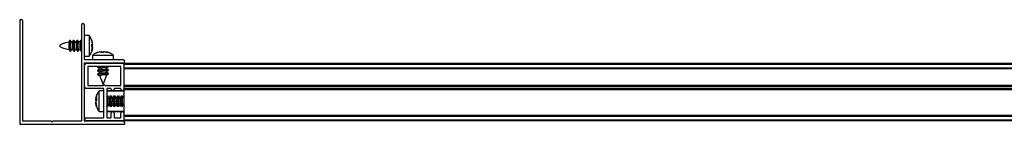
# Model space of a CAD drawing. Header units: millimetres. Extents: x 3697.149 to 3697.899, y 3382.501 to 3382.541.
# Tile 1 of 2: x 3697.149 to 3697.524, y 3382.501 to 3382.541. Entities that reach past the tile are written whole.
import ezdxf

# ---------------------------------------------------------------- set-up
doc = ezdxf.new("R2010")
doc.units = ezdxf.units.MM
doc.layers.add('SANINDUSA', color=3, linetype='Continuous')

msp = doc.modelspace()

# ---------------------------------------------------------------- linework, layer by layer
at = {"layer": 'SANINDUSA'}
for p, q in [((3697.149641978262, 3382.541257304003), (3697.149941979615, 3382.541257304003)), ((3697.149341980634, 3382.540957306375), (3697.149341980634, 3382.501557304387)), ((3697.150541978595, 3382.502557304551), (3697.150541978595, 3382.540657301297)), ((3697.172841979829, 3382.539157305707), (3697.172841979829, 3382.502557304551)), ((3697.174041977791, 3382.526057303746), (3697.174041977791, 3382.539157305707)), ((3697.175765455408, 3382.535257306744), (3697.174041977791, 3382.535257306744)), ((3697.175765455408, 3382.535257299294), (3697.175765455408, 3382.527257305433)), ((3697.168344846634, 3382.533269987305), (3697.168086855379, 3382.532656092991)), ((3697.168461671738, 3382.53325652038), (3697.168149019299, 3382.532628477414)), ((3697.168958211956, 3382.532717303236), (3697.16867081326, 3382.53325921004)), ((3697.169593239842, 3382.532717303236), (3697.168928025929, 3382.532717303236)), ((3697.169744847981, 3382.533269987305), (3697.169489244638, 3382.532661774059)), ((3697.169861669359, 3382.53325652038), (3697.169564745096, 3382.532660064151)), ((3697.170358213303, 3382.532717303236), (3697.170070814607, 3382.53325921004)), ((3697.170993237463, 3382.532717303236), (3697.170328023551, 3382.532717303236)), ((3697.171144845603, 3382.533269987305), (3697.170889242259, 3382.532661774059)), ((3697.171261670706, 3382.53325652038), (3697.170964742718, 3382.532660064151)), ((3697.171758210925, 3382.532717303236), (3697.171470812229, 3382.53325921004)), ((3697.17239323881, 3382.532717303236), (3697.171728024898, 3382.532717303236)), ((3697.17254484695, 3382.533269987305), (3697.172289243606, 3382.532661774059)), ((3697.172661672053, 3382.53325652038), (3697.172364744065, 3382.532660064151)), ((3697.176762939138, 3382.533421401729), (3697.176762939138, 3382.533346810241)), ((3697.177096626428, 3382.531839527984), (3697.176762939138, 3382.533421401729)), ((3697.176762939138, 3382.531903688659), (3697.177096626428, 3382.531839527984)), ((3697.176762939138, 3382.530940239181), (3697.176762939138, 3382.531903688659)), ((3697.177096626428, 3382.531839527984), (3697.176762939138, 3382.531776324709)), ((3697.177096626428, 3382.531755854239), (3697.176762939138, 3382.531574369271)), ((3697.176762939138, 3382.531701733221), (3697.177096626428, 3382.531755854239)), ((3697.176762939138, 3382.529655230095), (3697.177096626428, 3382.531060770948)), ((3697.177096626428, 3382.530758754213), (3697.176762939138, 3382.530940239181)), ((3697.176762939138, 3382.529167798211), (3697.177096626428, 3382.530758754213)), ((3697.177096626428, 3382.530675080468), (3697.176762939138, 3382.529093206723)), ((3697.177045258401, 3382.532317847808), (3697.176811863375, 3382.533189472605)), ((3697.177096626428, 3382.531060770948), (3697.17690300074, 3382.531553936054)), ((3697.176974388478, 3382.531968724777), (3697.177096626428, 3382.531453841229)), ((3697.177096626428, 3382.531998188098), (3697.177019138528, 3382.532310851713)), ((3697.168180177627, 3382.529883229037), (3697.168513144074, 3382.529255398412)), ((3697.168722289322, 3382.529258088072), (3697.168990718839, 3382.529797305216)), ((3697.1688391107, 3382.529244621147), (3697.169071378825, 3382.529797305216)), ((3697.168941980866, 3382.529804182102), (3697.168961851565, 3382.529814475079)), ((3697.168961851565, 3382.529797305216), (3697.169625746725, 3382.529797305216)), ((3697.169592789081, 3382.529859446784), (3697.169913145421, 3382.529255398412)), ((3697.170122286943, 3382.529258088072), (3697.170390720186, 3382.529797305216)), ((3697.170239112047, 3382.529244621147), (3697.170471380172, 3382.529797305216)), ((3697.170341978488, 3382.529804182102), (3697.170361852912, 3382.529814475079)), ((3697.170361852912, 3382.529797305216), (3697.171025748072, 3382.529797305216)), ((3697.170992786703, 3382.529859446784), (3697.171313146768, 3382.529255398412)), ((3697.17152228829, 3382.529258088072), (3697.171790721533, 3382.529797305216)), ((3697.171639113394, 3382.529244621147), (3697.171871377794, 3382.529797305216)), ((3697.171741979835, 3382.529804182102), (3697.171761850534, 3382.529814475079)), ((3697.171761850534, 3382.529797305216), (3697.172425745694, 3382.529797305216)), ((3697.17239278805, 3382.529859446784), (3697.172713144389, 3382.529255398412)), ((3697.174041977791, 3382.527257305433), (3697.175765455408, 3382.527257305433)), ((3697.176762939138, 3382.529313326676), (3697.176762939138, 3382.529655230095)), ((3697.176762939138, 3382.529117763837), (3697.176762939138, 3382.529167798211)), ((3697.177091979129, 3382.527680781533), (3697.177091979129, 3382.525957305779)), ((3697.177091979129, 3382.527680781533), (3697.185091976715, 3382.527680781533)), ((3697.180467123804, 3382.529011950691), (3697.178908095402, 3382.528678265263)), ((3697.179852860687, 3382.528924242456), (3697.17922416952, 3382.528741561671)), ((3697.180370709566, 3382.529011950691), (3697.179862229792, 3382.528891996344)), ((3697.180259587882, 3382.528678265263), (3697.180467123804, 3382.529011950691)), ((3697.181212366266, 3382.528678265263), (3697.180259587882, 3382.528678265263)), ((3697.180383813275, 3382.528956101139), (3697.180648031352, 3382.529011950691)), ((3697.180534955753, 3382.528678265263), (3697.180467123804, 3382.529011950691)), ((3697.181351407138, 3382.529011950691), (3697.180620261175, 3382.528678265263)), ((3697.180648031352, 3382.529011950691), (3697.180971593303, 3382.528678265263)), ((3697.180648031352, 3382.529011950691), (3697.180696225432, 3382.528678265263)), ((3697.180832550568, 3382.529011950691), (3697.181245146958, 3382.528823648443)), ((3697.181535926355, 3382.529011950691), (3697.181212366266, 3382.528678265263)), ((3697.182815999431, 3382.528678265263), (3697.181351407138, 3382.529011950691)), ((3697.183114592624, 3382.528678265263), (3697.181535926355, 3382.529011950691)), ((3697.181716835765, 3382.529011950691), (3697.183275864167, 3382.528678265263)), ((3697.181813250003, 3382.529011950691), (3697.182311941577, 3382.528894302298)), ((3697.183275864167, 3382.528678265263), (3697.183114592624, 3382.528678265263)), ((3697.185091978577, 3382.525957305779), (3697.185091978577, 3382.527680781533)), ((3697.174041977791, 3382.502557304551), (3697.174041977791, 3382.524657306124)), ((3697.174041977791, 3382.515507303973), (3697.174041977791, 3382.524007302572)), ((3697.188741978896, 3382.525957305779), (3697.174141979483, 3382.525957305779)), ((3697.174141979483, 3382.524757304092), (3697.188741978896, 3382.524757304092)), ((3697.174641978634, 3382.524607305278), (3697.188741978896, 3382.524607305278)), ((3697.187841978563, 3382.523407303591), (3697.175241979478, 3382.523407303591)), ((3697.175241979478, 3382.523407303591), (3697.175241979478, 3382.516207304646)), ((3697.179071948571, 3382.524649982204), (3697.179017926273, 3382.524607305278)), ((3697.179582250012, 3382.523407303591), (3697.179021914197, 3382.522970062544)), ((3697.17902285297, 3382.522964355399), (3697.179645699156, 3382.5227462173)), ((3697.179246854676, 3382.524757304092), (3697.179071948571, 3382.524649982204)), ((3697.179328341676, 3382.523407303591), (3697.179071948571, 3382.523249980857)), ((3697.179084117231, 3382.523078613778), (3697.179133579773, 3382.523057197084)), ((3697.179518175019, 3382.524757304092), (3697.179325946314, 3382.524607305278)), ((3697.179631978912, 3382.522753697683), (3697.179631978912, 3382.522031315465)), ((3697.182551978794, 3382.523020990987), (3697.183112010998, 3382.523364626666)), ((3697.182551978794, 3382.522460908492), (3697.182551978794, 3382.523192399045)), ((3697.182587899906, 3382.523196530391), (3697.182858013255, 3382.523407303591)), ((3697.182601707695, 3382.524607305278), (3697.182793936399, 3382.524757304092)), ((3697.182855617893, 3382.524607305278), (3697.183100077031, 3382.524757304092)), ((3697.187841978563, 3382.516107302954), (3697.187841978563, 3382.523407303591)), ((3697.189041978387, 3382.524607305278), (3697.853041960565, 3382.524607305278)), ((3697.189041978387, 3382.524607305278), (3697.189041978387, 3382.524307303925)), ((3697.189041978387, 3382.524307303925), (3697.853041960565, 3382.524307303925)), ((3697.189041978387, 3382.524307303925), (3697.189041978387, 3382.522907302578)), ((3697.189041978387, 3382.524307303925), (3697.189041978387, 3382.514707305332)), ((3697.189041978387, 3382.522907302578), (3697.853041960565, 3382.522907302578)), ((3697.189041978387, 3382.52260730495), (3697.853041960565, 3382.52260730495)), ((3697.853041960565, 3382.522507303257), (3697.189041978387, 3382.522507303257)), ((3697.179596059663, 3382.522018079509), (3697.179021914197, 3382.521570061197)), ((3697.179596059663, 3382.520618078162), (3697.179021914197, 3382.520170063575)), ((3697.17902285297, 3382.521564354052), (3697.179645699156, 3382.521346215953)), ((3697.17902285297, 3382.52016435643), (3697.179739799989, 3382.519913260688)), ((3697.179631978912, 3382.522193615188), (3697.179071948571, 3382.521849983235)), ((3697.179631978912, 3382.520793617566), (3697.179071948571, 3382.520449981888)), ((3697.179084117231, 3382.521678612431), (3697.179133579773, 3382.521657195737)), ((3697.179084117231, 3382.520278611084), (3697.179133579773, 3382.520257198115)), ((3697.179631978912, 3382.521353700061), (3697.179631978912, 3382.520631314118)), ((3697.179726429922, 3382.519917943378), (3697.179726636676, 3382.519917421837)), ((3697.179726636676, 3382.519917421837), (3697.181091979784, 3382.516457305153)), ((3697.182551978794, 3382.520157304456), (3697.180876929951, 3382.520157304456)), ((3697.181091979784, 3382.516457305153), (3697.182551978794, 3382.520157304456)), ((3697.183161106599, 3382.522250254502), (3697.182538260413, 3382.5224683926)), ((3697.183161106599, 3382.520850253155), (3697.182538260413, 3382.521068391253)), ((3697.182551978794, 3382.521620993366), (3697.183112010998, 3382.521964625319)), ((3697.182551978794, 3382.52106091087), (3697.182551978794, 3382.521792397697)), ((3697.182551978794, 3382.520220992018), (3697.183112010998, 3382.520564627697)), ((3697.182551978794, 3382.520157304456), (3697.182551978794, 3382.52039239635)), ((3697.182587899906, 3382.521796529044), (3697.18316204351, 3382.522244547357)), ((3697.182587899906, 3382.520396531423), (3697.18316204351, 3382.52084454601)), ((3697.183099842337, 3382.522135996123), (3697.183050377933, 3382.522157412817)), ((3697.183099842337, 3382.520735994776), (3697.183050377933, 3382.52075741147)), ((3697.175341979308, 3382.516107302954), (3697.181291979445, 3382.516107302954)), ((3697.181891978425, 3382.516107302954), (3697.187841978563, 3382.516107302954)), ((3697.189041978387, 3382.516207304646), (3697.853041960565, 3382.516207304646)), ((3697.189041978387, 3382.516107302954), (3697.853041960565, 3382.516107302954)), ((3697.189041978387, 3382.515807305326), (3697.853041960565, 3382.515807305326)), ((3697.189041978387, 3382.515807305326), (3697.189041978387, 3382.514907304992)), ((3697.181241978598, 3382.514907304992), (3697.174641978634, 3382.514907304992)), ((3697.178429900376, 3382.511433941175), (3697.178287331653, 3382.510816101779)), ((3697.178287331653, 3382.510816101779), (3697.178621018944, 3382.511373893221)), ((3697.178362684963, 3382.511124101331), (3697.178517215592, 3382.511820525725)), ((3697.178621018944, 3382.512004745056), (3697.178401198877, 3382.510991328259)), ((3697.178621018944, 3382.511933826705), (3697.178463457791, 3382.511220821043)), ((3697.178621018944, 3382.5121817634), (3697.178621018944, 3382.512262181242)), ((3697.178621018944, 3382.511373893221), (3697.178621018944, 3382.510481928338)), ((3697.17880158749, 3382.51269442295), (3697.17871303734, 3382.512441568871)), ((3697.179605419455, 3382.514090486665), (3697.179466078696, 3382.513864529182)), ((3697.181341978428, 3382.514107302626), (3697.179618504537, 3382.514107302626)), ((3697.179618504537, 3382.50610730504), (3697.179618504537, 3382.514107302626)), ((3697.181341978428, 3382.503907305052), (3697.181341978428, 3382.514807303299)), ((3697.182541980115, 3382.514807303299), (3697.182541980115, 3382.503907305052)), ((3697.189041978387, 3382.513907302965), (3697.182541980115, 3382.513907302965)), ((3697.182541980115, 3382.512140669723), (3697.182552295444, 3382.512124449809)), ((3697.182888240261, 3382.511567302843), (3697.182552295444, 3382.512124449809)), ((3697.18404197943, 3382.514907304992), (3697.182641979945, 3382.514907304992)), ((3697.182919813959, 3382.512175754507), (3697.182695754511, 3382.511886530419)), ((3697.189041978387, 3382.514107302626), (3697.182741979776, 3382.514107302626)), ((3697.183533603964, 3382.511567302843), (3697.18285320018, 3382.511567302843)), ((3697.183145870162, 3382.511567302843), (3697.182932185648, 3382.512173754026)), ((3697.183773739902, 3382.512113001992), (3697.183510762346, 3382.511515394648)), ((3697.184288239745, 3382.511567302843), (3697.183952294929, 3382.512124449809)), ((3697.184319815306, 3382.512175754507), (3697.184095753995, 3382.511886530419)), ((3697.18414197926, 3382.514707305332), (3697.18414197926, 3382.514807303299)), ((3697.184933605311, 3382.511567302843), (3697.184253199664, 3382.511567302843)), ((3697.184545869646, 3382.511567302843), (3697.184332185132, 3382.512173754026)), ((3697.185173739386, 3382.512113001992), (3697.184910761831, 3382.511515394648)), ((3697.185341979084, 3382.514807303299), (3697.185341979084, 3382.514707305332)), ((3697.185688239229, 3382.511567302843), (3697.185352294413, 3382.512124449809)), ((3697.187741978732, 3382.514907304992), (3697.185441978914, 3382.514907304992)), ((3697.18571981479, 3382.512175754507), (3697.18549575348, 3382.511886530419)), ((3697.186333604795, 3382.511567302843), (3697.185653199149, 3382.511567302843)), ((3697.185945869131, 3382.511567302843), (3697.185732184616, 3382.512173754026)), ((3697.186573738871, 3382.512113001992), (3697.186310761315, 3382.511515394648)), ((3697.187088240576, 3382.511567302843), (3697.18675229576, 3382.512124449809)), ((3697.187119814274, 3382.512175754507), (3697.186895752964, 3382.511886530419)), ((3697.18773360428, 3382.511567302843), (3697.187053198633, 3382.511567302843)), ((3697.187345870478, 3382.511567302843), (3697.187132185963, 3382.512173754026)), ((3697.187973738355, 3382.512113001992), (3697.1877107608, 3382.511515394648)), ((3697.187841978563, 3382.514707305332), (3697.187841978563, 3382.514807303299)), ((3697.188488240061, 3382.511567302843), (3697.188152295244, 3382.512124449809)), ((3697.188519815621, 3382.512175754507), (3697.188295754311, 3382.511886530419)), ((3697.189041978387, 3382.511567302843), (3697.18845319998, 3382.511567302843)), ((3697.188745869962, 3382.511567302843), (3697.188532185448, 3382.512173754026)), ((3697.853041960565, 3382.514907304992), (3697.189041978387, 3382.514907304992)), ((3697.189041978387, 3382.514707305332), (3697.189041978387, 3382.514607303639)), ((3697.853041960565, 3382.514607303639), (3697.189041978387, 3382.514607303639)), ((3697.189041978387, 3382.514507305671), (3697.189041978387, 3382.514607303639)), ((3697.853041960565, 3382.514507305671), (3697.189041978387, 3382.514507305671)), ((3697.189041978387, 3382.514507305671), (3697.189041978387, 3382.505507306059)), ((3697.178621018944, 3382.510739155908), (3697.178287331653, 3382.510816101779)), ((3697.178287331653, 3382.510499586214), (3697.178341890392, 3382.5107541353)), ((3697.178287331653, 3382.510399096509), (3697.17836563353, 3382.510749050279)), ((3697.178621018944, 3382.510481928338), (3697.178287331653, 3382.509815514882)), ((3697.178287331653, 3382.510399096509), (3697.178566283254, 3382.51037261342)), ((3697.178287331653, 3382.509748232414), (3697.1784380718, 3382.509984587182)), ((3697.178287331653, 3382.509815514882), (3697.178621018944, 3382.508324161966)), ((3697.178395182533, 3382.509760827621), (3697.178287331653, 3382.509748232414)), ((3697.178349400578, 3382.50946208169), (3697.178287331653, 3382.509748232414)), ((3697.178287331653, 3382.509715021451), (3697.178341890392, 3382.509460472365)), ((3697.178396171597, 3382.508950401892), (3697.178287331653, 3382.509448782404)), ((3697.178621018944, 3382.507952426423), (3697.178287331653, 3382.509398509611)), ((3697.178366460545, 3382.509073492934), (3697.178405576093, 3382.508897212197)), ((3697.178621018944, 3382.508324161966), (3697.178621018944, 3382.507952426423)), ((3697.182541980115, 3382.508238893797), (3697.182631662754, 3382.508090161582)), ((3697.182810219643, 3382.508101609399), (3697.183073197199, 3382.508699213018)), ((3697.18302492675, 3382.508647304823), (3697.183695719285, 3382.508647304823)), ((3697.183438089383, 3382.508647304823), (3697.183651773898, 3382.508040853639)), ((3697.183641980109, 3382.508748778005), (3697.18367433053, 3382.508682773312)), ((3697.183664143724, 3382.508038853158), (3697.183888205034, 3382.508328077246)), ((3697.18367433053, 3382.508682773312), (3697.184031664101, 3382.508090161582)), ((3697.184210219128, 3382.508101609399), (3697.184473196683, 3382.508699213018)), ((3697.184424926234, 3382.508647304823), (3697.185095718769, 3382.508647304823)), ((3697.184838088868, 3382.508647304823), (3697.185051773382, 3382.508040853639)), ((3697.185041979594, 3382.508748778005), (3697.185074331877, 3382.508682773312)), ((3697.185064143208, 3382.508038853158), (3697.185288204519, 3382.508328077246)), ((3697.185074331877, 3382.508682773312), (3697.185431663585, 3382.508090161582)), ((3697.185610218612, 3382.508101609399), (3697.185873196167, 3382.508699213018)), ((3697.185824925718, 3382.508647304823), (3697.186495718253, 3382.508647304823)), ((3697.186238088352, 3382.508647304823), (3697.186451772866, 3382.508040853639)), ((3697.186441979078, 3382.508748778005), (3697.186474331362, 3382.508682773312)), ((3697.186464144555, 3382.508038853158), (3697.186688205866, 3382.508328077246)), ((3697.186474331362, 3382.508682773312), (3697.18683166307, 3382.508090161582)), ((3697.187010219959, 3382.508101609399), (3697.187273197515, 3382.508699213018)), ((3697.187224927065, 3382.508647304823), (3697.187895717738, 3382.508647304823)), ((3697.187638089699, 3382.508647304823), (3697.187851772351, 3382.508040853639)), ((3697.187841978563, 3382.508748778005), (3697.187874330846, 3382.508682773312)), ((3697.18786414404, 3382.508038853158), (3697.18808820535, 3382.508328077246)), ((3697.187874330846, 3382.508682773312), (3697.188231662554, 3382.508090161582)), ((3697.188410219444, 3382.508101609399), (3697.188673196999, 3382.508699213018)), ((3697.18862492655, 3382.508647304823), (3697.189041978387, 3382.508647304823)), ((3697.189038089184, 3382.508647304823), (3697.189041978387, 3382.508636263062)), ((3697.174641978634, 3382.503807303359), (3697.181241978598, 3382.503807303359)), ((3697.179618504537, 3382.50610730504), (3697.181341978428, 3382.50610730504)), ((3697.182541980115, 3382.5063073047), (3697.189041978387, 3382.5063073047)), ((3697.182641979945, 3382.503807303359), (3697.18404197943, 3382.503807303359)), ((3697.182741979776, 3382.50610730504), (3697.189041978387, 3382.50610730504)), ((3697.18414197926, 3382.503907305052), (3697.18414197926, 3382.505507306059)), ((3697.185341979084, 3382.505507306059), (3697.185341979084, 3382.503907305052)), ((3697.185441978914, 3382.503807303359), (3697.187741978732, 3382.503807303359)), ((3697.187841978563, 3382.503907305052), (3697.187841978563, 3382.505507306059)), ((3697.189041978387, 3382.505507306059), (3697.189041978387, 3382.502907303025)), ((3697.189041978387, 3382.504707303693), (3697.853041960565, 3382.504707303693)), ((3697.189041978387, 3382.504607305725), (3697.853041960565, 3382.504607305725)), ((3697.853041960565, 3382.504307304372), (3697.189041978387, 3382.504307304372)), ((3697.189041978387, 3382.504307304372), (3697.189041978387, 3382.502907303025)), ((3697.189041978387, 3382.501257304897), (3697.149641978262, 3382.501257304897)), ((3697.161391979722, 3382.502457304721), (3697.150641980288, 3382.502457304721)), ((3697.172741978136, 3382.502457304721), (3697.161991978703, 3382.502457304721)), ((3697.188741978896, 3382.502457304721), (3697.174141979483, 3382.502457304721)), ((3697.188741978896, 3382.502607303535), (3697.174641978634, 3382.502607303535)), ((3697.853041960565, 3382.502907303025), (3697.189041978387, 3382.502907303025)), ((3697.189041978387, 3382.502907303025), (3697.189041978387, 3382.502607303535)), ((3697.853041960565, 3382.502607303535), (3697.189041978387, 3382.502607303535)), ((3697.18934197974, 3382.501557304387), (3697.18934197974, 3382.501857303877))]:
    msp.add_line(p, q, dxfattribs=at)
at = {"layer": 'SANINDUSA', "flags": 128}
for points in [[(3697.16867081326, 3382.53325921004), (3697.168591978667, 3382.533351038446), (3697.168459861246, 3382.533252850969), (3697.168347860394, 3382.532850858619), (3697.168273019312, 3382.532206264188), (3697.168246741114, 3382.531417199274)], [(3697.168246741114, 3382.531417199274), (3697.168273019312, 3382.530603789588), (3697.168347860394, 3382.529889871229), (3697.168459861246, 3382.529384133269), (3697.168591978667, 3382.529163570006), (3697.168722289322, 3382.529258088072)], [(3697.168488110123, 3382.533302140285), (3697.168459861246, 3382.533333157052), (3697.168347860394, 3382.533276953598), (3697.168273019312, 3382.532913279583), (3697.168268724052, 3382.532868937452)], [(3697.170070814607, 3382.53325921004), (3697.169991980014, 3382.533351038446), (3697.169859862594, 3382.533252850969), (3697.169747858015, 3382.532850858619), (3697.169673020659, 3382.532206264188), (3697.169646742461, 3382.531417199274)], [(3697.169646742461, 3382.531417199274), (3697.169673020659, 3382.530603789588), (3697.169747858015, 3382.529889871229), (3697.169859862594, 3382.529384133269), (3697.169991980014, 3382.529163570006), (3697.170122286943, 3382.529258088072)], [(3697.16988811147, 3382.533302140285), (3697.169859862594, 3382.533333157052), (3697.169747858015, 3382.533276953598), (3697.169673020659, 3382.532913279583), (3697.169668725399, 3382.532868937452)], [(3697.171470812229, 3382.53325921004), (3697.171391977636, 3382.533351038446), (3697.171259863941, 3382.533252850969), (3697.171147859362, 3382.532850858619), (3697.171073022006, 3382.532206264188), (3697.171046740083, 3382.531417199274)], [(3697.171046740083, 3382.531417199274), (3697.171073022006, 3382.530603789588), (3697.171147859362, 3382.529889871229), (3697.171259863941, 3382.529384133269), (3697.171391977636, 3382.529163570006), (3697.17152228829, 3382.529258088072)], [(3697.171288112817, 3382.533302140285), (3697.171259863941, 3382.533333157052), (3697.171147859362, 3382.533276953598), (3697.171073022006, 3382.532913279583), (3697.171068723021, 3382.532868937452)], [(3697.172841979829, 3382.533305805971), (3697.172791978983, 3382.533351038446), (3697.172659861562, 3382.533252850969), (3697.17254786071, 3382.532850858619), (3697.172473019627, 3382.532206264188), (3697.17244674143, 3382.531417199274)], [(3697.17244674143, 3382.531417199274), (3697.172473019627, 3382.530603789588), (3697.17254786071, 3382.529889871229), (3697.172659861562, 3382.529384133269), (3697.172791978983, 3382.529163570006), (3697.172841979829, 3382.529162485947)], [(3697.172688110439, 3382.533302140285), (3697.172659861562, 3382.533333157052), (3697.17254786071, 3382.533276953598), (3697.172473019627, 3382.532913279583), (3697.172468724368, 3382.532868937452)], [(3697.168695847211, 3382.529212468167), (3697.168724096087, 3382.5291814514), (3697.168836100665, 3382.529237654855), (3697.1688391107, 3382.529244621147)], [(3697.170095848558, 3382.529212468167), (3697.170124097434, 3382.5291814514), (3697.170236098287, 3382.529237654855), (3697.170239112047, 3382.529244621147)], [(3697.17149584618, 3382.529212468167), (3697.171524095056, 3382.5291814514), (3697.171636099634, 3382.529237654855), (3697.171639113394, 3382.529244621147)], [(3697.179071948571, 3382.523249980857), (3697.178998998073, 3382.523175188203), (3697.179124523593, 3382.523063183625), (3697.179136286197, 3382.523059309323)], [(3697.180164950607, 3382.524607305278), (3697.180741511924, 3382.524707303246), (3697.181040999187, 3382.524757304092)], [(3697.180876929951, 3382.522957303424), (3697.181446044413, 3382.52305061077), (3697.181968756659, 3382.52313009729), (3697.182363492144, 3382.52318336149), (3697.182568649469, 3382.523202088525), (3697.182552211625, 3382.52318336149), (3697.182551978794, 3382.523183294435)], [(3697.182551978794, 3382.523184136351), (3697.182991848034, 3382.523307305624), (3697.183166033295, 3382.523407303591)], [(3697.18265477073, 3382.524607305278), (3697.182991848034, 3382.524707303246), (3697.183099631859, 3382.524757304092)], [(3697.179071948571, 3382.521849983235), (3697.178998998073, 3382.521775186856), (3697.179124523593, 3382.521663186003), (3697.179136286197, 3382.521659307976)], [(3697.179071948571, 3382.520449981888), (3697.178998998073, 3382.520375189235), (3697.179124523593, 3382.520263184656), (3697.179136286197, 3382.520259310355)], [(3697.179631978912, 3382.522116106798), (3697.179613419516, 3382.52216399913), (3697.179631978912, 3382.522189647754)], [(3697.179631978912, 3382.520716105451), (3697.179613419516, 3382.520763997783), (3697.179631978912, 3382.520789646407)], [(3697.180876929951, 3382.521557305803), (3697.181446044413, 3382.521650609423), (3697.181968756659, 3382.521730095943), (3697.182363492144, 3382.521783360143), (3697.182568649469, 3382.521802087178), (3697.182552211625, 3382.521783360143), (3697.182551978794, 3382.521783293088)], [(3697.180876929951, 3382.520157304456), (3697.181446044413, 3382.520250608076), (3697.181968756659, 3382.520330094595), (3697.182363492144, 3382.520383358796), (3697.182568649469, 3382.520402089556), (3697.182552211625, 3382.520383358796), (3697.182551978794, 3382.520383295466)], [(3697.182551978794, 3382.521784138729), (3697.182991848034, 3382.521907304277), (3697.183184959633, 3382.522039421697), (3697.183099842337, 3382.522135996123)], [(3697.182551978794, 3382.520384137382), (3697.182991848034, 3382.52050730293), (3697.183184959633, 3382.52063942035), (3697.183099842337, 3382.520735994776)], [(3697.182941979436, 3382.508771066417), (3697.182848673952, 3382.50908120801), (3697.182769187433, 3382.509554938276), (3697.182715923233, 3382.510118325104), (3697.182697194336, 3382.510683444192), (3697.182715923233, 3382.511162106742), (3697.182769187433, 3382.511479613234), (3697.182848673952, 3382.511586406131), (3697.182883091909, 3382.511567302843)], [(3697.184210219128, 3382.508101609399), (3697.184124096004, 3382.508011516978), (3697.183991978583, 3382.508168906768), (3697.183859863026, 3382.508621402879), (3697.183747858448, 3382.509300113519), (3697.183673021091, 3382.510101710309), (3697.18364674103, 3382.510904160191), (3697.183673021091, 3382.511585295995), (3697.183747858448, 3382.512041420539), (3697.183859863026, 3382.512203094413), (3697.183952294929, 3382.512124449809)], [(3697.18434197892, 3382.508771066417), (3697.184248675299, 3382.50908120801), (3697.184169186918, 3382.509554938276), (3697.184115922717, 3382.510118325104), (3697.18409719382, 3382.510683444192), (3697.184115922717, 3382.511162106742), (3697.184169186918, 3382.511479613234), (3697.184248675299, 3382.511586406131), (3697.184283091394, 3382.511567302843)], [(3697.185610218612, 3382.508101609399), (3697.185524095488, 3382.508011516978), (3697.185391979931, 3382.508168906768), (3697.18525986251, 3382.508621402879), (3697.185147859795, 3382.509300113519), (3697.185073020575, 3382.510101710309), (3697.185046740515, 3382.510904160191), (3697.185073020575, 3382.511585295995), (3697.185147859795, 3382.512041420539), (3697.18525986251, 3382.512203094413), (3697.185352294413, 3382.512124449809)], [(3697.185741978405, 3382.508771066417), (3697.185648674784, 3382.50908120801), (3697.185569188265, 3382.509554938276), (3697.185515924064, 3382.510118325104), (3697.185497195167, 3382.510683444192), (3697.185515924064, 3382.511162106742), (3697.185569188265, 3382.511479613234), (3697.185648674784, 3382.511586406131), (3697.185683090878, 3382.511567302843)], [(3697.187010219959, 3382.508101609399), (3697.186924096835, 3382.508011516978), (3697.186791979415, 3382.508168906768), (3697.186659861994, 3382.508621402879), (3697.186547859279, 3382.509300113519), (3697.186473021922, 3382.510101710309), (3697.186446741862, 3382.510904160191), (3697.186473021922, 3382.511585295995), (3697.186547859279, 3382.512041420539), (3697.186659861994, 3382.512203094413), (3697.18675229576, 3382.512124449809)], [(3697.187141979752, 3382.508771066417), (3697.187048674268, 3382.50908120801), (3697.186969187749, 3382.509554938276), (3697.186915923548, 3382.510118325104), (3697.186897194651, 3382.510683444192), (3697.186915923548, 3382.511162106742), (3697.186969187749, 3382.511479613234), (3697.187048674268, 3382.511586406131), (3697.187083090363, 3382.511567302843)], [(3697.188410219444, 3382.508101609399), (3697.18832409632, 3382.508011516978), (3697.188191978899, 3382.508168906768), (3697.188059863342, 3382.508621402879), (3697.187947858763, 3382.509300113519), (3697.187873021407, 3382.510101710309), (3697.187846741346, 3382.510904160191), (3697.187873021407, 3382.511585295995), (3697.187947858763, 3382.512041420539), (3697.188059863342, 3382.512203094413), (3697.188152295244, 3382.512124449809)], [(3697.188541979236, 3382.508771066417), (3697.188448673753, 3382.50908120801), (3697.188369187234, 3382.509554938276), (3697.188315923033, 3382.510118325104), (3697.188297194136, 3382.510683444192), (3697.188315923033, 3382.511162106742), (3697.188369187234, 3382.511479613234), (3697.188448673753, 3382.511586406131), (3697.18848309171, 3382.511567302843)], [(3697.182810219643, 3382.508101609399), (3697.182724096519, 3382.508011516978), (3697.182591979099, 3382.508168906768), (3697.182541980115, 3382.508304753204)]]:
    msp.add_lwpolyline(points, dxfattribs=at)
at = {"layer": 'SANINDUSA'}
for centre, radius, start, end in [((3697.149641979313, 3382.540957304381), 0.0003000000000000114, 90, 180), ((3697.149941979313, 3382.540657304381), 0.0006000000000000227, 0, 90), ((3697.173441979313, 3382.539157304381), 0.0006000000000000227, 0, 180), ((3697.172266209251, 3382.5312595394), 0.003628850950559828, 156.3560503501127, 203.6439496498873), ((3697.173666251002, 3382.5312595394), 0.003628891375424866, 156.3563297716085, 203.6436702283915), ((3697.17506620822, 3382.5312595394), 0.003628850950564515, 156.3560503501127, 203.6439496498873), ((3697.174141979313, 3382.526057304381), 0.0001000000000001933, 180, 270), ((3697.174141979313, 3382.524657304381), 0.0001000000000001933, 90, 180), ((3697.174641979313, 3382.524007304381), 0.0006000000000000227, 90, 180), ((3697.18422528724, 3382.501978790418), 0.0216208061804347, 97.64725973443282, 103.9232341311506), ((3697.188741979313, 3382.525357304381), 0.0006000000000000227, 270, 90), ((3697.188741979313, 3382.524307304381), 0.0002999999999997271, 0, 90), ((3697.185090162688, 3382.497577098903), 0.02474268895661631, 94.4694094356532, 104.1946145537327), ((3697.185090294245, 3382.496176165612), 0.02474362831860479, 94.46954496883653, 104.1943785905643), ((3697.182207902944, 3382.511906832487), 0.01044313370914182, 97.63832417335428, 104.4835178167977), ((3697.182208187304, 3382.510505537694), 0.01044445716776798, 97.63892441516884, 104.483253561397), ((3697.174641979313, 3382.515507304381), 0.000600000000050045, 180, 270), ((3697.175341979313, 3382.516207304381), 9.999999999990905e-05, 180, 270), ((3697.181591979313, 3382.51598230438), 0.0003250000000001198, 22.61986493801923, 157.3801350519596), ((3697.181241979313, 3382.514807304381), 0.0001000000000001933, 0, 90), ((3697.182641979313, 3382.514807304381), 0.0001000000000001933, 90, 180), ((3697.182741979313, 3382.513907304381), 0.0002000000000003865, 90, 180), ((3697.184011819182, 3382.51160731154), 0.001219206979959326, 152.3157192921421, 174.8096397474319), ((3697.184041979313, 3382.514807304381), 0.0001000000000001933, 0, 90), ((3697.184741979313, 3382.514707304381), 0.0006000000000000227, 180, 0), ((3697.185411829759, 3382.511607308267), 0.001219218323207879, 152.3158253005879, 174.8095337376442), ((3697.185441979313, 3382.514807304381), 0.0001000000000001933, 90, 180), ((3697.186811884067, 3382.511607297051), 0.001219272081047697, 152.3165554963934, 174.8092339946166), ((3697.188211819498, 3382.51160731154), 0.001219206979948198, 152.3157192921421, 174.8096397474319), ((3697.187741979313, 3382.514807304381), 0.0001000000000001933, 0, 90), ((3697.188441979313, 3382.514707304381), 0.0006000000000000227, 180, 0), ((3697.189611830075, 3382.511607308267), 0.001219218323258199, 152.3158253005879, 174.8095337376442), ((3697.185728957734, 3382.508237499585), 0.00207434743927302, 168.5978969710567, 185.4952559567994), ((3697.187128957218, 3382.508237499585), 0.002074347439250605, 168.5978969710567, 185.4952559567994), ((3697.188529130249, 3382.50823749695), 0.002074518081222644, 168.5987732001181, 185.494729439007), ((3697.189929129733, 3382.50823749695), 0.002074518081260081, 168.5987732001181, 185.494729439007), ((3697.174641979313, 3382.503207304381), 0.0006000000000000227, 90, 270), ((3697.181241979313, 3382.503907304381), 0.0001000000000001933, 270, 0), ((3697.182741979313, 3382.506307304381), 0.0002000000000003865, 180, 270), ((3697.182641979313, 3382.503907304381), 0.0001000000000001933, 180, 270), ((3697.184041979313, 3382.503907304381), 0.0001000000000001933, 270, 0), ((3697.184741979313, 3382.505507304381), 0.0006000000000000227, 0, 180), ((3697.185441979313, 3382.503907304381), 9.999999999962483e-05, 180, 270), ((3697.187741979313, 3382.503907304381), 9.999999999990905e-05, 270, 0), ((3697.188441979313, 3382.50550730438), 0.0006000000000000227, 0, 180), ((3697.149641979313, 3382.501557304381), 0.0003000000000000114, 180, 270), ((3697.150641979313, 3382.502557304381), 0.0001000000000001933, 180, 270), ((3697.161691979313, 3382.502582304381), 0.0003250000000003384, 202.6198649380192, 337.3801350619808), ((3697.172741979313, 3382.502557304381), 9.999999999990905e-05, 270, 0), ((3697.174141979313, 3382.502557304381), 9.999999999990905e-05, 180, 270), ((3697.188741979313, 3382.502907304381), 0.0003000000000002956, 270, 0), ((3697.188741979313, 3382.501857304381), 0.000600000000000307, 0, 90), ((3697.189041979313, 3382.501557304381), 0.0003000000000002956, 270, 0)]:
    msp.add_arc(centre, radius, start, end, dxfattribs=at)
for centre, major_axis, ratio, start_param, end_param in [((3697.168946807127, 3382.531257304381), (-1.931617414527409e-05, 0.00145999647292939), 0.1661411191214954, 6.223561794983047, 9.32547118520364), ((3697.170346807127, 3382.531257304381), (-1.931617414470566e-05, 0.00145999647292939), 0.1661411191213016, 6.223561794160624, 9.325471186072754), ((3697.171746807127, 3382.531257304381), (-1.931617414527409e-05, 0.00145999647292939), 0.1661411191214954, 6.223561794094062, 9.325471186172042), ((3697.181091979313, 3382.522952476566), (0.001459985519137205, 0.0002400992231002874), 0.02708300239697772, 6.278731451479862, 7.997360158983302), ((3697.181091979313, 3382.521552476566), (0.001459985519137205, 0.0002400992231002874), 0.02708300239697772, 6.278731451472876, 7.997360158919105), ((3697.181091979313, 3382.520152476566), (0.001459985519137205, 0.0002400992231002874), 0.02708300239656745, 6.278731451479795, 7.997360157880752), ((3697.182946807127, 3382.510107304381), (-9.5862330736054e-05, 0.001459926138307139), 0.1531960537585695, 6.273126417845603, 9.000005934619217), ((3697.184346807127, 3382.510107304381), (-9.586233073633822e-05, 0.00145992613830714), 0.1531960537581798, 6.273126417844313, 9.000005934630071), ((3697.185746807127, 3382.510107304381), (-9.5862330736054e-05, 0.001459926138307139), 0.1531960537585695, 6.273126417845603, 9.00000593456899), ((3697.187146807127, 3382.510107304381), (-9.586233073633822e-05, 0.00145992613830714), 0.1531960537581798, 6.273126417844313, 9.000005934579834), ((3697.188546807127, 3382.510107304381), (-9.586233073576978e-05, 0.001459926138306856), 0.1531960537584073, 6.273126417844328, 9.000005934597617)]:
    msp.add_ellipse(centre, major_axis=major_axis, ratio=ratio, start_param=start_param, end_param=end_param, dxfattribs=at)
for points, knots in [([(3697.176739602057, 3382.533428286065), (3697.176613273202, 3382.53378085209), (3697.176381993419, 3382.534426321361), (3697.175954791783, 3382.534961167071), (3697.175760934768, 3382.53520387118)], [0, 0, 0, 0, 0.5462165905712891, 1, 1, 1, 1]), ([(3697.176135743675, 3382.534683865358), (3697.176096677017, 3382.534766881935), (3697.176006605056, 3382.534958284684), (3697.175859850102, 3382.535111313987), (3697.175776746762, 3382.53519797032)], [0, 0, 0, 0, 0.4337271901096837, 1, 1, 1, 1]), ([(3697.176762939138, 3382.533372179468), (3697.176743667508, 3382.533458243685), (3697.176691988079, 3382.533689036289), (3697.176566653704, 3382.533890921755), (3697.176488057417, 3382.534017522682)], [0, 0, 0, 0, 0.3729071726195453, 0.9999999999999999, 0.9999999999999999, 0.9999999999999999, 0.9999999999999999]), ([(3697.168181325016, 3382.532693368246), (3697.166364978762, 3382.532214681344), (3697.16271225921, 3382.531252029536), (3697.166378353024, 3382.530289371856), (3697.168221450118, 3382.529805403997)], [0, 0, 0, 0, 0.4972586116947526, 1, 1, 1, 1]), ([(3697.168150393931, 3382.53262784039), (3697.168125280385, 3382.532561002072), (3697.168074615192, 3382.532426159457), (3697.168024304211, 3382.532043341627), (3697.167998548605, 3382.531582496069), (3697.16800030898, 3382.531087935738), (3697.168028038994, 3382.53061320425), (3697.168080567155, 3382.530217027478), (3697.168136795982, 3382.529962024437), (3697.168177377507, 3382.529904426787), (3697.168188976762, 3382.529887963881)], [0, 0, 0, 0, 0.1361305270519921, 0.2746358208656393, 0.410225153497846, 0.5437136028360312, 0.6764811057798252, 0.8100492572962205, 0.9457071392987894, 0.9999999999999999, 0.9999999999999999, 0.9999999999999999, 0.9999999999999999]), ([(3697.169567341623, 3382.532658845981), (3697.169547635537, 3382.532606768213), (3697.169506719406, 3382.532498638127), (3697.16946193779, 3382.532152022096), (3697.169437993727, 3382.531755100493), (3697.169431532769, 3382.531345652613), (3697.169439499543, 3382.530930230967), (3697.169467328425, 3382.530490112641), (3697.169515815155, 3382.530121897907), (3697.169562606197, 3382.529907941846), (3697.169592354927, 3382.529870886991), (3697.169598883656, 3382.529862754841)], [0, 0, 0, 0, 0.1213168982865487, 0.2518926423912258, 0.3812572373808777, 0.4695091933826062, 0.5779186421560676, 0.705748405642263, 0.8341417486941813, 0.9636003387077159, 1, 1, 1, 1]), ([(3697.17096734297, 3382.532658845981), (3697.170947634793, 3382.532606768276), (3697.170906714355, 3382.532498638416), (3697.170861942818, 3382.532152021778), (3697.170837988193, 3382.531755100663), (3697.170831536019, 3382.531345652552), (3697.170839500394, 3382.530930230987), (3697.170867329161, 3382.530490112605), (3697.170915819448, 3382.530121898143), (3697.170962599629, 3382.529907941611), (3697.17099235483, 3382.529870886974), (3697.170998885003, 3382.529862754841)], [0, 0, 0, 0, 0.1213170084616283, 0.2518926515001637, 0.3812572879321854, 0.4695092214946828, 0.5779186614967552, 0.7057484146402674, 0.8341417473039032, 0.9636002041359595, 0.9999999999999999, 0.9999999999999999, 0.9999999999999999, 0.9999999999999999]), ([(3697.172367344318, 3382.532658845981), (3697.172347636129, 3382.532606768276), (3697.172306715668, 3382.532498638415), (3697.172261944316, 3382.532152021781), (3697.172237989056, 3382.531755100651), (3697.172231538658, 3382.531345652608), (3697.172239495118, 3382.530930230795), (3697.172267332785, 3382.53049011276), (3697.172315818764, 3382.530121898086), (3697.172362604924, 3382.529907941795), (3697.172392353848, 3382.529870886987), (3697.172398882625, 3382.529862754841)], [0, 0, 0, 0, 0.1213170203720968, 0.2518926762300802, 0.3812573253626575, 0.469509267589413, 0.5779186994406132, 0.7057485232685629, 0.8341418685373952, 0.9636003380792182, 1, 1, 1, 1]), ([(3697.176776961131, 3382.529178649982), (3697.176811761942, 3382.529257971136), (3697.176996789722, 3382.529679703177), (3697.177039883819, 3382.530143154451), (3697.177074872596, 3382.530519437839)], [0, 0, 0, 0, 0.1880842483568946, 1, 1, 1, 1]), ([(3697.175744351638, 3382.527286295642), (3697.175845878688, 3382.527402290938), (3697.17626129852, 3382.527876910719), (3697.176606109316, 3382.528516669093), (3697.176740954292, 3382.529048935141), (3697.176758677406, 3382.5291188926)], [0, 0, 0, 0, 0.2193193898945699, 0.8973926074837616, 0.9999999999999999, 0.9999999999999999, 0.9999999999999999, 0.9999999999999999]), ([(3697.178893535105, 3382.528639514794), (3697.178622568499, 3382.528546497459), (3697.177991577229, 3382.528329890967), (3697.177455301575, 3382.527930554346), (3697.177149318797, 3382.527702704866)], [0, 0, 0, 0, 0.4294300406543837, 1, 1, 1, 1]), ([(3697.179006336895, 3382.528678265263), (3697.178865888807, 3382.528647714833), (3697.178640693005, 3382.528598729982), (3697.178444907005, 3382.528479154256), (3697.178371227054, 3382.528434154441)], [0, 0, 0, 0, 0.6236709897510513, 1, 1, 1, 1]), ([(3697.183805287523, 3382.528434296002), (3697.183479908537, 3382.528590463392), (3697.183002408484, 3382.528819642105), (3697.182480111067, 3382.528884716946), (3697.18231371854, 3382.528905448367)], [0, 0, 0, 0, 0.6814218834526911, 0.9999999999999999, 0.9999999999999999, 0.9999999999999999, 0.9999999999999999]), ([(3697.185045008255, 3382.527681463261), (3697.184893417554, 3382.527804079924), (3697.184412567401, 3382.52819302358), (3697.183793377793, 3382.528526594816), (3697.183318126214, 3382.528651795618), (3697.183252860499, 3382.528668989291)], [0, 0, 0, 0, 0.2842689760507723, 0.9017095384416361, 1, 1, 1, 1]), ([(3697.179647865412, 3382.522752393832), (3697.179642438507, 3382.522753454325), (3697.179625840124, 3382.52275669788), (3697.179756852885, 3382.522783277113), (3697.180038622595, 3382.52283079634), (3697.180430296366, 3382.522891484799), (3697.18073311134, 3382.522936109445), (3697.180876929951, 3382.522957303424)], [0, 0, 0, 0, 0.1099242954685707, 0.3362074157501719, 0.5635076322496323, 0.7926927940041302, 1, 1, 1, 1]), ([(3697.179647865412, 3382.521352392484), (3697.17964243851, 3382.521353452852), (3697.179625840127, 3382.521356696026), (3697.179756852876, 3382.521383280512), (3697.180038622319, 3382.521430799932), (3697.180430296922, 3382.521491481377), (3697.180733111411, 3382.521536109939), (3697.180876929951, 3382.521557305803)], [0, 0, 0, 0, 0.1099242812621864, 0.3362074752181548, 0.5635076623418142, 0.7926925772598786, 1, 1, 1, 1]), ([(3697.179742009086, 3382.519919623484), (3697.179735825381, 3382.519919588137), (3697.179701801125, 3382.519919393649), (3697.179798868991, 3382.519944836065), (3697.180032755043, 3382.519995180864), (3697.180406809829, 3382.520068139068), (3697.180719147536, 3382.520127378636), (3697.180876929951, 3382.520157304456)], [0, 0, 0, 0, 0.05174108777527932, 0.2846920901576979, 0.5190163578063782, 0.7570233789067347, 0.9999999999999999, 0.9999999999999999, 0.9999999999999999, 0.9999999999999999]), ([(3697.180819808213, 3382.522257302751), (3697.180985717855, 3382.522281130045), (3697.181317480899, 3382.522328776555), (3697.181797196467, 3382.522390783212), (3697.182195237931, 3382.522437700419), (3697.182430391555, 3382.522460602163), (3697.182538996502, 3382.522467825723), (3697.182536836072, 3382.522463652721), (3697.182536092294, 3382.522462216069)], [0, 0, 0, 0, 0.1999851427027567, 0.3999024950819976, 0.5985069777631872, 0.7952978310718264, 0.9295265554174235, 0.9999999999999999, 0.9999999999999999, 0.9999999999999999, 0.9999999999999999]), ([(3697.180819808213, 3382.520857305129), (3697.180985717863, 3382.520881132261), (3697.181317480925, 3382.520928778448), (3697.181797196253, 3382.520990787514), (3697.182195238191, 3382.521037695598), (3697.182430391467, 3382.521060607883), (3697.18253899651, 3382.521067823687), (3697.182536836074, 3382.521063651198), (3697.182536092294, 3382.521062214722)], [0, 0, 0, 0, 0.1999851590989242, 0.3999025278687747, 0.5985068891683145, 0.7952978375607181, 0.9295265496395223, 1, 1, 1, 1]), ([(3697.179589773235, 3382.514057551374), (3697.179347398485, 3382.513697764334), (3697.178843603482, 3382.512949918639), (3697.178467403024, 3382.512031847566), (3697.178405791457, 3382.511502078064), (3697.178398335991, 3382.511437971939)], [0, 0, 0, 0, 0.4490219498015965, 0.9333274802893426, 0.9999999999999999, 0.9999999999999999, 0.9999999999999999, 0.9999999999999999]), ([(3697.183641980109, 3382.508748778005), (3697.183618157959, 3382.508824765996), (3697.183570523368, 3382.508976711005), (3697.183508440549, 3382.509376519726), (3697.183461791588, 3382.509848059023), (3697.183438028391, 3382.510298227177), (3697.183431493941, 3382.510698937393), (3697.183439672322, 3382.511055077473), (3697.183465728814, 3382.511367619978), (3697.183498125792, 3382.511466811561), (3697.183513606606, 3382.511514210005)], [0, 0, 0, 0, 0.1363423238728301, 0.2726290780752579, 0.4080322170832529, 0.5421870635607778, 0.6337026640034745, 0.746121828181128, 0.8786849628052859, 1, 1, 1, 1]), ([(3697.185041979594, 3382.508748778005), (3697.185018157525, 3382.508824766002), (3697.184970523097, 3382.508976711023), (3697.184908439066, 3382.509376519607), (3697.184861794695, 3382.509848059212), (3697.184838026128, 3382.51029822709), (3697.184831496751, 3382.510698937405), (3697.184839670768, 3382.511055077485), (3697.184865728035, 3382.511367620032), (3697.184898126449, 3382.511466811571), (3697.184913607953, 3382.511514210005)], [0, 0, 0, 0, 0.1363423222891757, 0.2726290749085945, 0.4080321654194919, 0.5421870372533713, 0.6337026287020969, 0.7461217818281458, 0.8786849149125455, 1, 1, 1, 1]), ([(3697.186441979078, 3382.508748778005), (3697.186418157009, 3382.508824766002), (3697.186370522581, 3382.508976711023), (3697.18630843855, 3382.509376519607), (3697.18626179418, 3382.509848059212), (3697.186238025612, 3382.51029822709), (3697.186231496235, 3382.510698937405), (3697.186239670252, 3382.511055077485), (3697.186265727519, 3382.511367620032), (3697.186298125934, 3382.511466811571), (3697.186313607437, 3382.511514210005)], [0, 0, 0, 0, 0.1363423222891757, 0.2726290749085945, 0.4080321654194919, 0.5421870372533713, 0.6337026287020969, 0.7461217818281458, 0.8786849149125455, 1, 1, 1, 1]), ([(3697.187841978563, 3382.508748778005), (3697.187818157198, 3382.508824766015), (3697.187770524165, 3382.508976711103), (3697.187708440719, 3382.509376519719), (3697.187661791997, 3382.509848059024), (3697.187638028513, 3382.51029822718), (3697.187631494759, 3382.510698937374), (3697.187639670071, 3382.511055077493), (3697.187665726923, 3382.51136762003), (3697.187698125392, 3382.511466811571), (3697.187713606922, 3382.511514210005)], [0, 0, 0, 0, 0.136342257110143, 0.2726290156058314, 0.4080321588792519, 0.5421870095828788, 0.63370261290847, 0.7461217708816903, 0.8786849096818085, 0.9999999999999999, 0.9999999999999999, 0.9999999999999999, 0.9999999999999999]), ([(3697.178395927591, 3382.508733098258), (3697.17852332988, 3382.508292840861), (3697.178785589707, 3382.507386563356), (3697.179243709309, 3382.506507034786), (3697.179593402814, 3382.506145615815), (3697.179604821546, 3382.506133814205)], [0, 0, 0, 0, 0.4774982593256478, 0.9829384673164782, 1, 1, 1, 1]), ([(3697.18302492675, 3382.508665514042), (3697.183018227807, 3382.508660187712), (3697.182993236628, 3382.508640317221), (3697.182963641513, 3382.508715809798), (3697.182941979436, 3382.508771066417)], [0, 0, 0, 0, 0.2680522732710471, 1, 1, 1, 1]), ([(3697.184424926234, 3382.508665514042), (3697.184418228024, 3382.508660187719), (3697.18439323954, 3382.508640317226), (3697.184363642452, 3382.508715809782), (3697.18434197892, 3382.508771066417)], [0, 0, 0, 0, 0.268051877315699, 1, 1, 1, 1]), ([(3697.185824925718, 3382.508665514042), (3697.185818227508, 3382.508660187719), (3697.185793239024, 3382.508640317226), (3697.185763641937, 3382.508715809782), (3697.185741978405, 3382.508771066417)], [0, 0, 0, 0, 0.268051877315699, 1, 1, 1, 1]), ([(3697.187224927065, 3382.508665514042), (3697.187218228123, 3382.508660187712), (3697.187193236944, 3382.508640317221), (3697.187163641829, 3382.508715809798), (3697.187141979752, 3382.508771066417)], [0, 0, 0, 0, 0.2680522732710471, 1, 1, 1, 1]), ([(3697.18862492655, 3382.508665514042), (3697.18861822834, 3382.508660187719), (3697.188593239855, 3382.508640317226), (3697.188563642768, 3382.508715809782), (3697.188541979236, 3382.508771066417)], [0, 0, 0, 0, 0.268051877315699, 1, 1, 1, 1])]:
    msp.add_open_spline(points, degree=3, knots=knots, dxfattribs=at)

doc.saveas('drawing.dxf')
